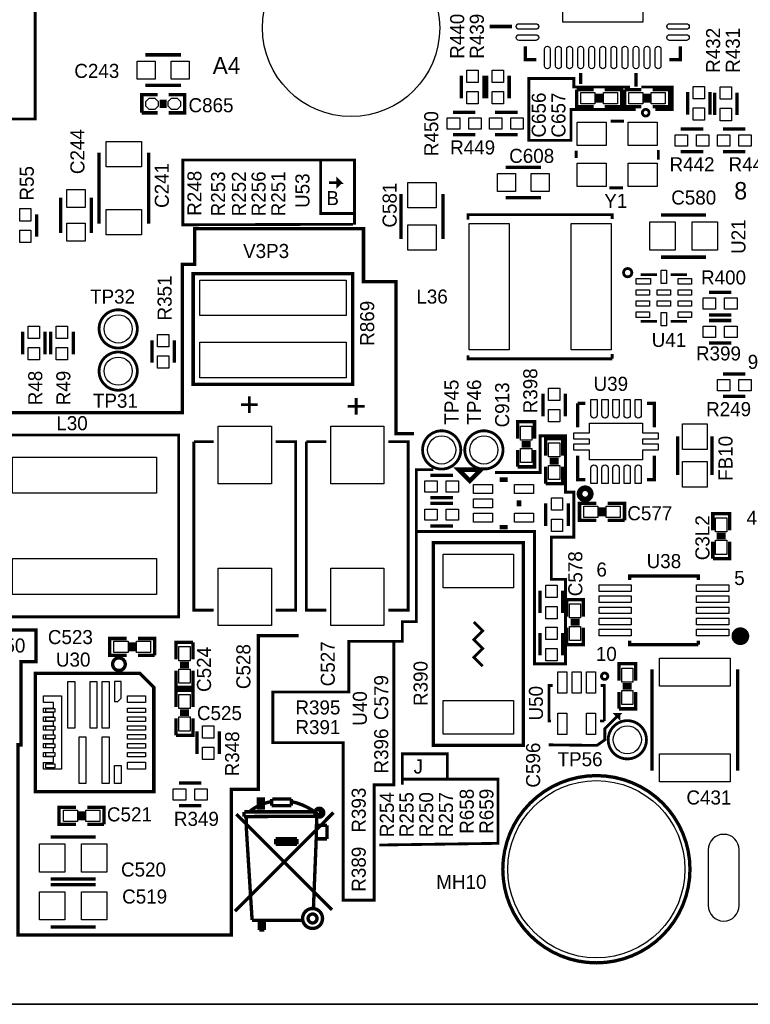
# Model space of a CAD drawing. Extents: x -53 to 531, y -106 to 304.
# Tile 12 of 65: x 62 to 95, y 0 to 44. Entities that reach past the tile are written whole.
import ezdxf
from ezdxf.enums import TextEntityAlignment as Align

# ---------------------------------------------------------------- set-up
doc = ezdxf.new("R2010")
doc.units = 0
for name, color, linetype in [('BOARD_GEOMETRY_OUTLINE', 3, 'CONTINUOUS'), ('BOARD_GEOMETRY_SILKSCREEN_TOP', 1, 'CONTINUOUS'), ('PACKAGE_GEOMETRY_SILKSCREEN_TOP', 4, 'CONTINUOUS'), ('PIN_TOP', 5, 'CONTINUOUS'), ('REF_DES_SILKSCREEN_TOP', 6, 'CONTINUOUS')]:
    doc.layers.add(name, color=color, linetype=linetype)

msp = doc.modelspace()

# ---------------------------------------------------------------- linework, layer by layer
at = {"layer": 'BOARD_GEOMETRY_OUTLINE'}
msp.add_lwpolyline([(177.8, 1.016), (176.784, 0), (175.33874, 0), (1.524, 0), (1.016, 0), (0, 1.016), (0, 2.921), (0, 116.84), (0, 118.364), (1.016, 119.38), (2.54, 119.38), (174.93234, 119.38), (176.784, 119.38), (177.8, 118.364), (177.8, 116.80444), (177.8, 4.445), (177.8, 4.572)], close=True, dxfattribs=at)
msp.add_lwpolyline([(1.524, 0), (175.33874, 0)], dxfattribs=at)
at = {"layer": 'BOARD_GEOMETRY_SILKSCREEN_TOP'}
for points, const_width in [([(90.043, 40.386), (87.122, 40.386), (87.122, 38.989), (85.217, 38.989), (85.217, 41.783), (87.249, 41.783), (87.249, 41.402), (89.789, 41.402)], 0.127), ([(90.297, 41.402), (91.694, 41.402), (91.694, 40.386), (90.932, 40.386)], 0.127), ([(77.343, 35.179), (77.343, 35.2044), (69.596, 35.179), (69.596, 38.1), (69.977, 38.1)], 0.127), ([(69.977, 38.1), (75.819, 38.1), (75.819, 35.687), (77.343, 35.687), (77.343, 35.179)], 0.127), ([(77.343, 35.687), (77.343, 38.1), (75.819, 38.1)], 0.127), ([(76.2, 37.084), (76.708, 37.084), (76.581, 37.211), (76.581, 36.957), (76.708, 37.084)], 0.127), ([(80.0354, 25.7556), (79.2226, 25.7556), (79.2226, 32.6136), (77.7494, 32.6136), (77.7494, 35.0012), (70.1294, 35.0012), (70.1294, 33.401), (69.5706, 33.401), (69.5706, 26.6954), (60.5282, 26.6954), (60.5282, 23.5204)], 0.1524), ([(83.693, 24.003), (85.725, 24.003), (85.725, 25.654), (86.868, 25.654), (86.868, 23.114), (87.249, 23.114), (87.249, 21.082), (86.233, 21.082), (86.233, 19.177), (86.868, 19.177), (86.868, 15.367), (85.471, 15.367), (85.471, 21.336), (80.137, 21.336)], 0.127), ([(80.899, 24.13), (80.137, 24.13), (80.137, 17.272), (79.502, 17.272), (79.502, 16.383), (77.089, 16.383), (77.089, 14.097), (73.66, 14.097), (73.66, 11.811), (76.835, 11.811), (76.835, 4.699), (78.232, 4.699), (78.232, 9.906), (79.121, 9.906), (79.121, 16.383), (79.502, 16.383)], 0.127), ([(74.8284, 16.637), (72.9996, 16.637), (72.9996, 9.7028), (71.7804, 9.7028), (71.7804, 3.1242), (62.1538, 3.1242), (62.1538, 11.7094), (62.2808, 11.7094), (62.2808, 15.4686), (62.9666, 15.4686), (62.9666, 16.891), (60.452, 16.891), (60.452, 19.4818)], 0.1524), ([(86.106, 11.7094), (88.2904, 11.684), (88.646, 11.938), (88.646, 12.446), (89.281, 13.081), (89.154, 13.081), (89.281, 12.954), (89.281, 13.081)], 0.127), ([(79.502, 10.16), (79.502, 11.303), (81.534, 11.303), (81.534, 10.16)], 0.127), ([(78.4606, 7.1882), (83.7946, 7.2644), (83.82, 7.2644), (83.82, 10.16), (79.502, 10.16), (79.502, 9.906)], 0.127)]:
    msp.add_lwpolyline(points, dxfattribs=dict(at, const_width=const_width))
at = {"layer": 'PACKAGE_GEOMETRY_SILKSCREEN_TOP'}
for points, const_width in [([(34.398966, 68.478654), (62.923166, 68.478654), (62.923166, 39.954454), (34.398966, 39.954454), (34.398966, 68.478654)], 0.127), ([(84.452968, 44.128944), (83.45297, 44.128944)], 0.1524), ([(85.052916, 43.229022), (85.052916, 42.62882), (85.553042, 42.62882)], 0.1524), ([(91.55303, 42.62882), (92.053156, 42.62882), (92.053156, 43.229022)], 0.1524), ([(67.9069, 42.8498), (69.5071, 42.8498)], 0.1524), ([(82.169, 41.91), (82.169, 40.894)], 0.1524), ([(83.185, 41.91), (83.185, 40.894)], 0.1524), ([(83.312, 41.91), (83.312, 40.894)], 0.1524), ([(84.328, 41.91), (84.328, 40.894)], 0.1524), ([(87.553038, 42.028872), (87.553038, 41.529)], 0.1524), ([(90.05316, 42.028872), (90.05316, 41.409874)], 0.1524), ([(69.5071, 41.4782), (67.9069, 41.4782)], 0.1524), ([(88.138, 40.513), (87.376, 40.513), (87.376, 41.275)], 0.1524), ([(87.376, 41.275), (88.138, 41.275)], 0.1524), ([(88.646, 41.275), (89.408, 41.275), (89.408, 40.513), (88.646, 40.513)], 0.1524), ([(90.297, 40.513), (89.535, 40.513), (89.535, 41.275)], 0.1524), ([(89.535, 41.275), (90.297, 41.275)], 0.1524), ([(90.805, 41.275), (91.567, 41.275), (91.567, 40.513), (90.805, 40.513)], 0.1524), ([(68.453, 41.0464), (67.7418, 41.0464), (67.7418, 40.2336)], 0.1524), ([(68.6308, 40.82542), (68.6308, 40.44442)], 0.1524), ([(68.7832, 40.8305), (68.7832, 40.4495)], 0.1524), ([(68.961, 40.2336), (69.6722, 40.2336), (69.6722, 41.0464), (68.961, 41.0464)], 0.1524), ([(88.3158, 41.0972), (88.3158, 40.6908)], 0.1524), ([(88.4682, 41.0972), (88.4682, 40.6908)], 0.1524), ([(90.4748, 41.0972), (90.4748, 40.6908)], 0.1524), ([(90.6272, 41.0972), (90.6272, 40.6908)], 0.1524), ([(92.383356, 41.171114), (92.383356, 40.155114)], 0.1524), ([(93.399356, 41.171114), (93.399356, 40.155114)], 0.1524), ([(93.599, 41.148), (93.599, 40.132)], 0.1524), ([(94.615, 41.148), (94.615, 40.132)], 0.1524), ([(67.7418, 40.2336), (68.453, 40.2336)], 0.1524), ([(81.788, 40.259), (82.804, 40.259)], 0.1524), ([(84.709, 40.259), (83.693, 40.259)], 0.1524), ([(88.911684, 39.857934), (89.507568, 39.857934)], 0.127), ([(92.075, 39.497), (93.091, 39.497)], 0.1524), ([(94.996, 39.497), (93.98, 39.497)], 0.1524), ([(81.788, 39.243), (82.804, 39.243)], 0.1524), ([(84.709, 39.243), (83.693, 39.243)], 0.1524), ([(65.8114, 38.4302), (65.8114, 35.2298)], 0.1524), ([(68.0466, 35.2298), (68.0466, 38.4302)], 0.1524), ([(87.350854, 38.196266), (87.350854, 38.518084)], 0.127), ([(91.058746, 38.55466), (91.058746, 38.123114)], 0.127), ([(92.075, 38.481), (93.091, 38.481)], 0.1524), ([(94.996, 38.481), (93.98, 38.481)], 0.1524), ([(84.1629, 37.7698), (85.7631, 37.7698)], 0.1524), ([(89.46388, 36.850066), (88.849454, 36.850066)], 0.127), ([(64.0842, 34.8107), (64.0842, 36.4109)], 0.1524), ([(65.4558, 36.4109), (65.4558, 34.8107)], 0.1524), ([(79.4385, 36.576), (79.4385, 34.544)], 0.1524), ([(81.3435, 36.576), (81.3435, 34.544)], 0.1524), ([(85.7631, 36.3982), (84.1629, 36.3982)], 0.1524), ([(62.992, 34.638742), (62.992, 35.654742)], 0.1524), ([(82.471006, 35.415474), (82.471006, 35.638994), (88.978994, 35.638994), (88.978994, 35.439858)], 0.127), ([(93.218, 35.6235), (91.186, 35.6235)], 0.1524), ([(93.218, 33.7185), (91.186, 33.7185)], 0.1524), ([(70.060058, 28.280106), (70.060058, 32.980122), (77.259942, 32.980122), (77.259942, 27.979878), (70.060058, 27.979878), (70.060058, 28.280106)], 0.1524), ([(90.262964, 32.932116), (91.00312, 32.932116)], 0.119888), ([(92.363036, 32.932116), (91.62288, 32.932116)], 0.119888), ([(94.361, 32.131), (93.345, 32.131)], 0.1524), ([(94.361, 31.115), (93.345, 31.115)], 0.1524), ([(90.262964, 30.821884), (91.00312, 30.821884)], 0.119888), ([(92.363036, 30.821884), (91.62288, 30.821884)], 0.119888), ([(93.345, 30.861), (94.361, 30.861)], 0.1524), ([(62.357, 29.337), (62.357, 30.353)], 0.1524), ([(63.373, 29.337), (63.373, 30.353)], 0.1524), ([(63.627, 29.337), (63.627, 30.353)], 0.1524), ([(64.643, 29.337), (64.643, 30.353)], 0.1524), ([(68.199, 29.972), (68.199, 28.956)], 0.1524), ([(69.215, 29.972), (69.215, 28.956)], 0.1524), ([(93.345, 29.845), (94.361, 29.845)], 0.1524), ([(88.978994, 29.131006), (82.471006, 29.131006), (82.471006, 29.289502)], 0.127), ([(88.978994, 29.355034), (88.978994, 29.131006)], 0.127), ([(94.996, 28.448), (93.98, 28.448)], 0.1524), ([(85.852, 26.543), (85.852, 27.559)], 0.1524), ([(86.868, 26.543), (86.868, 27.559)], 0.1524), ([(72.9742, 27.061668), (72.2122, 27.061668)], 0.127), ([(72.9742, 27.061668), (72.2122, 27.061668)], 0.127), ([(72.9742, 27.061668), (72.2122, 27.061668)], 0.127), ([(72.5932, 27.442668), (72.5932, 26.680668)], 0.127), ([(72.5932, 27.442668), (72.5932, 26.680668)], 0.127), ([(72.5932, 27.442668), (72.5932, 26.680668)], 0.127), ([(77.4192, 27.366468), (77.4192, 26.604468)], 0.127), ([(77.4192, 27.366468), (77.4192, 26.604468)], 0.127), ([(77.4192, 27.366468), (77.4192, 26.604468)], 0.127), ([(87.426292, 27.127708), (87.760302, 27.127708)], 0.1524), ([(87.426292, 26.043636), (87.426292, 27.127708)], 0.1524), ([(90.547698, 27.127708), (90.881708, 27.127708), (90.881708, 26.043636)], 0.1524), ([(94.996, 27.432), (93.98, 27.432)], 0.1524), ([(77.8002, 26.985468), (77.0382, 26.985468)], 0.127), ([(77.8002, 26.985468), (77.0382, 26.985468)], 0.127), ([(77.8002, 26.985468), (77.0382, 26.985468)], 0.127), ([(84.709, 25.527), (84.709, 26.289), (85.471, 26.289), (85.471, 25.527)], 0.1524), ([(69.4055, 17.4879), (69.4055, 25.6921), (60.8965, 25.6921), (60.8965, 17.4879), (69.4055, 17.4879)], 0.127), ([(70.09003, 25.38984), (70.993, 25.38984)], 0.127), ([(70.993, 17.79016), (70.09003, 17.79016), (70.09003, 25.38984)], 0.127), ([(73.787, 25.38984), (74.68997, 25.38984), (74.68997, 17.79016), (73.787, 17.79016)], 0.127), ([(75.17003, 25.38984), (76.073, 25.38984)], 0.127), ([(76.073, 17.79016), (75.17003, 17.79016), (75.17003, 25.38984)], 0.127), ([(78.867, 25.38984), (79.76997, 25.38984), (79.76997, 17.79016), (78.867, 17.79016)], 0.127), ([(84.8868, 25.3492), (85.2932, 25.3492)], 0.1524), ([(85.979, 24.765), (85.979, 25.527), (86.741, 25.527), (86.741, 24.765)], 0.1524), ([(91.935046, 23.88997), (91.935046, 25.64003)], 0.150114), ([(93.484954, 23.88997), (93.484954, 25.64003)], 0.150114), ([(85.471, 25.019), (85.471, 24.257), (84.709, 24.257)], 0.1524), ([(84.709, 24.257), (84.709, 25.019)], 0.1524), ([(84.8868, 25.1968), (85.2932, 25.1968)], 0.1524), ([(86.1568, 24.5872), (86.5632, 24.5872)], 0.1524), ([(86.1568, 24.4348), (86.5632, 24.4348)], 0.1524), ([(87.760302, 23.672292), (87.426292, 23.672292), (87.426292, 24.756364)], 0.1524), ([(90.881708, 24.756364), (90.881708, 23.672292), (90.547698, 23.672292)], 0.1524), ([(82.55, 23.622), (83.058, 24.13), (82.042, 24.13), (82.55, 23.622)], 0.2032), ([(86.741, 24.257), (86.741, 23.495), (85.979, 23.495)], 0.1524), ([(85.979, 23.495), (85.979, 24.257)], 0.1524), ([(81.788, 23.876), (80.772, 23.876)], 0.1524), ([(84.25561, 23.680928), (83.89239, 23.680928)], 0.2032), ([(81.788, 22.86), (80.772, 22.86)], 0.1524), ([(80.772, 22.606), (81.788, 22.606)], 0.1524), ([(84.774024, 22.741128), (84.774024, 22.470872)], 0.2032), ([(85.979, 21.59), (85.979, 22.606)], 0.1524), ([(86.995, 21.59), (86.995, 22.606)], 0.1524), ([(88.265, 21.844), (87.503, 21.844), (87.503, 22.606), (88.265, 22.606)], 0.1524), ([(88.773, 22.606), (89.535, 22.606), (89.535, 21.844)], 0.1524), ([(88.4428, 22.0218), (88.4428, 22.4282)], 0.1524), ([(88.5952, 22.0218), (88.5952, 22.4282)], 0.1524), ([(93.5228, 21.3868), (93.5228, 22.1488), (94.2848, 22.1488), (94.2848, 21.3868)], 0.1524), ([(89.535, 21.844), (88.773, 21.844)], 0.1524), ([(80.772, 21.59), (81.788, 21.59)], 0.1524), ([(84.25561, 21.531072), (83.89239, 21.531072)], 0.2032), ([(80.899, 11.684), (80.899, 20.828), (84.963, 20.828), (84.963, 11.684), (80.899, 11.684)], 0.1524), ([(94.2848, 20.8788), (94.2848, 20.1168), (93.5228, 20.1168)], 0.1524), ([(93.5228, 20.1168), (93.5228, 20.8788)], 0.1524), ([(93.7006, 21.209), (94.107, 21.209)], 0.1524), ([(93.7006, 21.0566), (94.107, 21.0566)], 0.1524), ([(92.862908, 19.154902), (92.862908, 19.329908), (89.763092, 19.329908), (89.763092, 19.154902)], 0.150114), ([(85.725, 17.653), (85.725, 18.669)], 0.1524), ([(86.741, 17.653), (86.741, 18.669)], 0.1524), ([(86.9188, 17.5006), (86.9188, 18.2626), (87.6808, 18.2626), (87.6808, 17.5006)], 0.1524), ([(87.0966, 17.3228), (87.503, 17.3228)], 0.1524), ([(83.130898, 15.256002), (82.731102, 15.656052), (83.130898, 16.056102), (82.731102, 16.455898), (83.130898, 16.855948), (82.731102, 17.255998)], 0.127), ([(87.6808, 16.9926), (87.6808, 16.2306), (86.9188, 16.2306)], 0.1524), ([(86.9188, 16.2306), (86.9188, 16.9926)], 0.1524), ([(87.0966, 17.1704), (87.503, 17.1704)], 0.1524), ([(67.056, 15.748), (66.294, 15.748), (66.294, 16.51), (67.056, 16.51)], 0.1524), ([(67.564, 16.51), (68.326, 16.51), (68.326, 15.748)], 0.1524), ([(85.725, 16.764), (85.725, 15.748)], 0.1524), ([(86.741, 16.764), (86.741, 15.748)], 0.1524), ([(89.763092, 16.405098), (89.763092, 16.230092), (92.862908, 16.230092)], 0.150114), ([(92.862908, 16.230092), (92.862908, 16.405098)], 0.150114), ([(67.2338, 15.9258), (67.2338, 16.3322)], 0.1524), ([(67.3862, 15.9258), (67.3862, 16.3322)], 0.1524), ([(69.2912, 15.5702), (69.2912, 16.3322), (70.0532, 16.3322)], 0.1524), ([(70.0532, 16.3322), (70.0532, 15.5702)], 0.1524), ([(68.326, 15.748), (67.564, 15.748)], 0.1524), ([(70.0532, 15.0622), (70.0532, 14.3002), (69.2912, 14.3002), (69.2912, 15.0622)], 0.1524), ([(69.8754, 15.3924), (69.469, 15.3924)], 0.1524), ([(69.8754, 15.24), (69.469, 15.24)], 0.1524), ([(89.281, 14.605), (89.281, 15.367), (90.043, 15.367), (90.043, 14.605)], 0.1524), ([(90.7796, 10.541), (90.7796, 15.113)], 0.1524), ([(94.6404, 15.113), (94.6404, 10.541)], 0.1524), ([(68.283328, 9.593072), (68.283328, 14.308328), (67.648328, 14.943328), (62.933072, 14.943328), (62.933072, 9.593072), (68.283328, 9.593072)], 0.1524), ([(69.2912, 13.4112), (69.2912, 14.1732), (70.0532, 14.1732), (70.0532, 13.4112)], 0.1524), ([(86.216998, 12.787122), (86.124034, 12.787122), (86.124034, 14.390878), (86.292944, 14.390878)], 0.127), ([(88.46439, 14.390878), (88.627966, 14.390878), (88.627966, 12.787122)], 0.127), ([(89.4588, 14.4272), (89.8652, 14.4272)], 0.1524), ([(89.4588, 14.2748), (89.8652, 14.2748)], 0.1524), ([(90.043, 14.097), (90.043, 13.335), (89.281, 13.335)], 0.1524), ([(89.281, 13.335), (89.281, 14.097)], 0.1524), ([(70.0532, 12.9032), (70.0532, 12.1412), (69.2912, 12.1412)], 0.1524), ([(69.2912, 12.1412), (69.2912, 12.9032)], 0.1524), ([(69.469, 13.2334), (69.8754, 13.2334)], 0.1524), ([(69.469, 13.081), (69.8754, 13.081)], 0.1524), ([(88.627966, 12.787122), (88.434926, 12.787122)], 0.127), ([(70.231, 12.319), (70.231, 11.303)], 0.1524), ([(71.247, 12.319), (71.247, 11.303)], 0.1524), ([(69.4182, 9.9822), (70.4342, 9.9822)], 0.1524), ([(72.9996, 9.271), (72.9996, 8.8646), (73.2282, 8.8646), (73.2282, 9.271), (72.9996, 9.271)], 0.1524), ([(73.1266, 9.271), (73.1012, 9.271), (73.1012, 8.9154)], 0.1524), ([(73.6092, 8.9662), (73.6092, 9.271)], 0.1524), ([(73.6346, 9.271), (74.4982, 9.271)], 0.1524), ([(74.4982, 8.9662), (74.4982, 9.271)], 0.1524), ([(64.77, 8.128), (64.008, 8.128), (64.008, 8.89), (64.77, 8.89)], 0.1524), ([(65.278, 8.89), (66.04, 8.89), (66.04, 8.128)], 0.1524), ([(69.4182, 8.9662), (70.4342, 8.9662)], 0.1524), ([(74.4982, 8.9662), (73.6092, 8.9662)], 0.1524), ([(64.9478, 8.3058), (64.9478, 8.7122)], 0.1524), ([(65.1002, 8.3058), (65.1002, 8.7122)], 0.1524), ([(76.3905, 8.6487), (71.9455, 4.2037)], 0.1524), ([(76.327, 4.2672), (72.009, 8.5852)], 0.1524), ([(72.34936, 8.6741), (72.34936, 8.47344)], 0.1524), ([(75.6158, 8.4836), (72.34936, 8.47344)], 0.1524), ([(75.565, 8.6868), (72.3646, 8.6868)], 0.1524), ([(72.45604, 8.47344), (72.4662, 7.8486)], 0.1524), ([(75.6412, 8.6868), (75.6158, 7.4676)], 0.1524), ([(66.04, 8.128), (65.278, 8.128)], 0.1524), ([(76.0984, 8.0772), (75.6412, 8.0772)], 0.1524), ([(76.0984, 7.4676), (76.0984, 8.0772)], 0.1524), ([(63.627, 7.5565), (65.659, 7.5565)], 0.1524), ([(72.4662, 7.8486), (72.7202, 3.81)], 0.1524), ([(73.787, 7.4676), (73.787, 7.2136)], 0.1524), ([(74.7522, 7.4676), (73.787, 7.4676)], 0.1524), ([(74.7522, 7.3406), (73.787, 7.3406)], 0.1524), ([(74.7522, 7.2136), (73.787, 7.2136)], 0.1524), ([(74.7522, 7.4676), (74.7522, 7.2136)], 0.1524), ([(75.6158, 7.4676), (75.4888, 4.318)], 0.1524), ([(76.0984, 7.4676), (75.6158, 7.4676)], 0.1524), ([(63.627, 5.6515), (65.659, 5.6515)], 0.1524), ([(63.627, 5.3975), (65.659, 5.3975)], 0.1524), ([(63.627, 3.4925), (65.659, 3.4925)], 0.1524), ([(72.7202, 3.7846), (74.9808, 3.7846)], 0.1524), ([(72.8218, 3.7846), (73.0504, 3.7846)], 0.1524), ([(73.0504, 3.7846), (73.0504, 3.3528)], 0.1524), ([(73.152, 3.7846), (73.152, 3.3528)], 0.1524), ([(73.279, 3.7846), (73.279, 3.3528)], 0.1524), ([(73.0504, 3.3528), (73.279, 3.3528)], 0.1524)]:
    msp.add_lwpolyline(points, dxfattribs=dict(at, const_width=const_width))
for points, const_width in [([(90.643964, 40.236648, 0.999682), (90.342212, 40.236648, 1.000318), (90.643964, 40.236648)], 0.127), ([(89.864438, 33.02, 1), (89.491566, 33.02, 1), (89.864438, 33.02)], 0.127), ([(67.5386, 30.48, 1), (65.8114, 30.48, 1), (67.5386, 30.48)], 0.127), ([(67.5386, 28.575, 1), (65.8114, 28.575, 1), (67.5386, 28.575)], 0.127), ([(82.1436, 25.019, 1), (80.4164, 25.019, 1), (82.1436, 25.019)], 0.127), ([(84.0486, 25.019, 1), (82.3214, 25.019, 1), (84.0486, 25.019)], 0.127), ([(88.011, 23.0378, 1), (87.503, 23.0378, 1), (88.011, 23.0378)], 0.254), ([(94.966028, 16.612616, 0.999785), (94.565216, 16.61287, 1.000215), (94.966028, 16.612616)], 0.40005), ([(66.993262, 15.349474, 0.999996), (66.42354, 15.349728, 1.000004), (66.993262, 15.349474)], 0.1524), ([(88.780874, 14.807692, 1.000244), (88.4936, 14.807438, 0.999756), (88.780874, 14.807692)], 0.127), ([(90.5256, 11.938, 1), (88.7984, 11.938, 1), (90.5256, 11.938)], 0.127), ([(92.490036, 6.096, 1), (84.039964, 6.096, 1), (92.490036, 6.096)], 0.150114), ([(73.5838, 9.144, 0.136779), (72.5932, 8.6868)], 0.1524), ([(75.6158, 8.636, 0.107965), (74.5236, 9.144)], 0.1524), ([(75.95616, 8.6487, 1), (75.55484, 8.6487, 1), (75.95616, 8.6487)], 0.1524), ([(75.6666, 8.6868), (75.6666, 8.7122, -1), (75.819, 8.7122), (75.819, 8.6106, -1), (75.7174, 8.6106), (75.7174, 8.636)], 0.1524), ([(75.90028, 3.8735, 1), (75.00112, 3.8735, 1), (75.90028, 3.8735)], 0.1524), ([(75.65136, 3.8735, 1), (75.25004, 3.8735, 1), (75.65136, 3.8735)], 0.1524)]:
    msp.add_lwpolyline(points, format="xyb", dxfattribs=dict(at, const_width=const_width))
at = {"layer": 'PIN_TOP'}
for points in [[(86.749636, 47.93234), (90.356436, 47.93234), (90.356436, 44.32554), (86.749636, 44.32554)], [(67.5386, 42.5704), (68.3514, 42.5704), (68.3514, 41.7576), (67.5386, 41.7576)], [(69.0626, 42.5704), (69.8754, 42.5704), (69.8754, 41.7576), (69.0626, 41.7576)], [(82.931, 42.164), (82.931, 41.6052), (82.423, 41.6052), (82.423, 42.164)], [(84.074, 42.164), (84.074, 41.6052), (83.566, 41.6052), (83.566, 42.164)], [(93.145356, 41.425114), (93.145356, 40.866314), (92.637356, 40.866314), (92.637356, 41.425114)], [(94.361, 41.402), (94.361, 40.8432), (93.853, 40.8432), (93.853, 41.402)], [(68.326, 40.894), (68.4784, 40.7416), (68.4784, 40.5384), (68.326, 40.386), (68.072, 40.386), (67.9196, 40.5384), (67.9196, 40.7416), (68.072, 40.894)], [(69.342, 40.894), (69.4944, 40.7416), (69.4944, 40.5384), (69.342, 40.386), (69.088, 40.386), (68.9356, 40.5384), (68.9356, 40.7416), (69.088, 40.894)], [(82.931, 41.1988), (82.931, 40.64), (82.423, 40.64), (82.423, 41.1988)], [(84.074, 41.1988), (84.074, 40.64), (83.566, 40.64), (83.566, 41.1988)], [(87.5665, 40.64), (87.5665, 41.148), (88.2015, 41.148), (88.2015, 40.64)], [(88.5825, 40.64), (88.5825, 41.148), (89.2175, 41.148), (89.2175, 40.64)], [(89.7255, 40.64), (89.7255, 41.148), (90.3605, 41.148), (90.3605, 40.64)], [(90.7415, 40.64), (90.7415, 41.148), (91.3765, 41.148), (91.3765, 40.64)], [(93.145356, 40.459914), (93.145356, 39.901114), (92.637356, 39.901114), (92.637356, 40.459914)], [(81.534, 40.005), (82.0928, 40.005), (82.0928, 39.497), (81.534, 39.497)], [(82.4992, 40.005), (83.058, 40.005), (83.058, 39.497), (82.4992, 39.497)], [(83.9978, 39.497), (83.439, 39.497), (83.439, 40.005), (83.9978, 40.005)], [(84.963, 39.497), (84.4042, 39.497), (84.4042, 40.005), (84.963, 40.005)], [(94.361, 40.4368), (94.361, 39.878), (93.853, 39.878), (93.853, 40.4368)], [(88.704674, 39.804086), (88.704674, 38.75405), (87.404702, 38.75405), (87.404702, 39.804086)], [(91.004898, 39.804086), (91.004898, 38.75405), (89.704926, 38.75405), (89.704926, 39.804086)], [(91.821, 39.243), (92.3798, 39.243), (92.3798, 38.735), (91.821, 38.735)], [(92.7862, 39.243), (93.345, 39.243), (93.345, 38.735), (92.7862, 38.735)], [(94.2848, 38.735), (93.726, 38.735), (93.726, 39.243), (94.2848, 39.243)], [(95.25, 38.735), (94.6912, 38.735), (94.6912, 39.243), (95.25, 39.243)], [(67.7291, 38.9382), (67.7291, 37.7952), (66.1289, 37.7952), (66.1289, 38.9382)], [(88.704674, 37.95395), (88.704674, 36.903914), (87.404702, 36.903914), (87.404702, 37.95395)], [(91.004898, 37.95395), (91.004898, 36.903914), (89.704926, 36.903914), (89.704926, 37.95395)], [(84.6074, 36.6776), (83.7946, 36.6776), (83.7946, 37.4904), (84.6074, 37.4904)], [(86.1314, 36.6776), (85.3186, 36.6776), (85.3186, 37.4904), (86.1314, 37.4904)], [(79.756, 35.941), (79.756, 37.084), (81.026, 37.084), (81.026, 35.941)], [(65.1764, 36.7792), (65.1764, 35.9664), (64.3636, 35.9664), (64.3636, 36.7792)], [(62.23, 35.349942), (62.23, 35.908742), (62.738, 35.908742), (62.738, 35.349942)], [(67.7291, 35.8648), (67.7291, 34.7218), (66.1289, 34.7218), (66.1289, 35.8648)], [(65.1764, 35.2552), (65.1764, 34.4424), (64.3636, 34.4424), (64.3636, 35.2552)], [(79.756, 34.036), (79.756, 35.179), (81.026, 35.179), (81.026, 34.036)], [(84.325079, 35.235007), (84.325079, 29.534993), (82.524981, 29.534993), (82.524981, 35.235007)], [(88.925019, 35.235007), (88.925019, 29.534993), (87.124921, 29.534993), (87.124921, 35.235007)], [(90.678, 35.306), (91.821, 35.306), (91.821, 34.036), (90.678, 34.036)], [(92.583, 35.306), (93.726, 35.306), (93.726, 34.036), (92.583, 34.036)], [(62.23, 34.384742), (62.23, 34.943542), (62.738, 34.943542), (62.738, 34.384742)], [(91.188032, 33.126934), (91.437968, 33.126934), (91.437968, 32.526986), (91.188032, 32.526986)], [(76.962, 31.079948), (70.358, 31.079948), (70.358, 32.680148), (76.962, 32.680148)], [(90.062812, 32.502094), (90.062812, 32.75203), (90.712798, 32.75203), (90.712798, 32.502094)], [(91.962986, 32.502094), (91.962986, 32.75203), (92.562934, 32.75203), (92.562934, 32.502094)], [(90.063066, 32.001968), (90.063066, 32.251904), (90.663014, 32.251904), (90.663014, 32.001968)], [(91.013026, 32.001968), (91.013026, 32.251904), (91.612974, 32.251904), (91.612974, 32.001968)], [(91.962986, 32.001968), (91.962986, 32.251904), (92.562934, 32.251904), (92.562934, 32.001968)], [(90.063066, 31.502096), (90.063066, 31.752032), (90.663014, 31.752032), (90.663014, 31.502096)], [(91.013026, 31.502096), (91.013026, 31.752032), (91.612974, 31.752032), (91.612974, 31.502096)], [(91.962986, 31.502096), (91.962986, 31.752032), (92.562934, 31.752032), (92.562934, 31.502096)], [(93.6498, 31.369), (93.091, 31.369), (93.091, 31.877), (93.6498, 31.877)], [(94.615, 31.369), (94.0562, 31.369), (94.0562, 31.877), (94.615, 31.877)], [(90.063066, 31.00197), (90.063066, 31.251906), (90.663014, 31.251906), (90.663014, 31.00197)], [(91.188032, 31.227014), (91.437968, 31.227014), (91.437968, 30.627066), (91.188032, 30.627066)], [(91.962986, 31.00197), (91.962986, 31.251906), (92.562934, 31.251906), (92.562934, 31.00197)], [(62.611, 30.0482), (62.611, 30.607), (63.119, 30.607), (63.119, 30.0482)], [(63.881, 30.0482), (63.881, 30.607), (64.389, 30.607), (64.389, 30.0482)], [(68.961, 30.226), (68.961, 29.6672), (68.453, 29.6672), (68.453, 30.226)], [(93.091, 30.607), (93.6498, 30.607), (93.6498, 30.099), (93.091, 30.099)], [(94.0562, 30.607), (94.615, 30.607), (94.615, 30.099), (94.0562, 30.099)], [(76.962, 28.279852), (70.358, 28.279852), (70.358, 29.880052), (76.962, 29.880052)], [(62.611, 29.083), (62.611, 29.6418), (63.119, 29.6418), (63.119, 29.083)], [(63.881, 29.083), (63.881, 29.6418), (64.389, 29.6418), (64.389, 29.083)], [(68.961, 29.2608), (68.961, 28.702), (68.453, 28.702), (68.453, 29.2608)], [(94.2848, 27.686), (93.726, 27.686), (93.726, 28.194), (94.2848, 28.194)], [(95.25, 27.686), (94.6912, 27.686), (94.6912, 28.194), (95.25, 28.194)], [(86.106, 27.2542), (86.106, 27.813), (86.614, 27.813), (86.614, 27.2542)], [(86.106, 26.289), (86.106, 26.8478), (86.614, 26.8478), (86.614, 26.289)], [(87.9602, 24.5745), (87.9602, 25.010364), (87.249, 25.010364), (87.249, 25.289764), (87.9602, 25.289764), (87.9602, 25.510236), (87.249, 25.510236), (87.249, 25.789636), (87.9602, 25.789636), (87.9602, 26.2255), (90.3478, 26.2255), (90.3478, 25.789636), (91.059, 25.789636), (91.059, 25.510236), (90.3478, 25.510236), (90.3478, 25.289764), (91.059, 25.289764), (91.059, 25.010364), (90.3478, 25.010364), (90.3478, 24.5745)], [(71.190104, 26.089864), (73.589896, 26.089864), (73.589896, 23.48992), (71.190104, 23.48992)], [(76.270104, 26.089864), (78.669896, 26.089864), (78.669896, 23.48992), (76.270104, 23.48992)], [(85.344, 25.4635), (84.836, 25.4635), (84.836, 26.0985), (85.344, 26.0985)], [(92.159963, 26.18994), (93.260037, 26.18994), (93.260037, 25.039828), (92.159963, 25.039828)], [(86.614, 24.7015), (86.106, 24.7015), (86.106, 25.3365), (86.614, 25.3365)], [(85.344, 24.4475), (84.836, 24.4475), (84.836, 25.0825), (85.344, 25.0825)], [(68.4022, 23.0632), (61.8998, 23.0632), (61.8998, 24.6888), (68.4022, 24.6888)], [(92.159963, 24.490172), (93.260037, 24.490172), (93.260037, 23.34006), (92.159963, 23.34006)], [(86.614, 23.6855), (86.106, 23.6855), (86.106, 24.3205), (86.614, 24.3205)], [(81.0768, 23.114), (80.518, 23.114), (80.518, 23.622), (81.0768, 23.622)], [(82.042, 23.114), (81.4832, 23.114), (81.4832, 23.622), (82.042, 23.622)], [(82.717132, 23.459186), (83.580732, 23.459186), (83.580732, 23.052786), (82.717132, 23.052786)], [(84.567268, 23.459186), (85.430868, 23.459186), (85.430868, 23.052786), (84.567268, 23.052786)], [(82.717132, 22.8092), (83.580732, 22.8092), (83.580732, 22.4028), (82.717132, 22.4028)], [(86.233, 22.3012), (86.233, 22.86), (86.741, 22.86), (86.741, 22.3012)], [(80.518, 22.352), (81.0768, 22.352), (81.0768, 21.844), (80.518, 21.844)], [(81.4832, 22.352), (82.042, 22.352), (82.042, 21.844), (81.4832, 21.844)], [(88.3285, 22.479), (88.3285, 21.971), (87.6935, 21.971), (87.6935, 22.479)], [(89.3445, 22.479), (89.3445, 21.971), (88.7095, 21.971), (88.7095, 22.479)], [(82.717132, 22.159214), (83.580732, 22.159214), (83.580732, 21.752814), (82.717132, 21.752814)], [(84.567268, 22.159214), (85.430868, 22.159214), (85.430868, 21.752814), (84.567268, 21.752814)], [(86.233, 21.336), (86.233, 21.8948), (86.741, 21.8948), (86.741, 21.336)], [(94.1578, 21.3233), (93.6498, 21.3233), (93.6498, 21.9583), (94.1578, 21.9583)], [(94.1578, 20.3073), (93.6498, 20.3073), (93.6498, 20.9423), (94.1578, 20.9423)], [(68.4022, 18.4912), (61.8998, 18.4912), (61.8998, 20.1168), (68.4022, 20.1168)], [(84.5185, 18.796), (81.3435, 18.796), (81.3435, 20.32), (84.5185, 20.32)], [(73.589896, 17.090136), (71.190104, 17.090136), (71.190104, 19.69008), (73.589896, 19.69008)], [(78.669896, 17.090136), (76.270104, 17.090136), (76.270104, 19.69008), (78.669896, 19.69008)], [(85.979, 18.3642), (85.979, 18.923), (86.487, 18.923), (86.487, 18.3642)], [(89.838149, 18.929985), (89.838149, 18.630011), (88.388063, 18.630011), (88.388063, 18.929985)], [(94.237937, 18.929985), (94.237937, 18.630011), (92.787851, 18.630011), (92.787851, 18.929985)], [(89.838149, 18.429859), (89.838149, 18.129885), (88.388063, 18.129885), (88.388063, 18.429859)], [(94.237937, 18.429859), (94.237937, 18.129885), (92.787851, 18.129885), (92.787851, 18.429859)], [(85.979, 17.399), (85.979, 17.9578), (86.487, 17.9578), (86.487, 17.399)], [(87.5538, 17.4371), (87.0458, 17.4371), (87.0458, 18.0721), (87.5538, 18.0721)], [(89.838149, 17.929987), (89.838149, 17.630013), (88.388063, 17.630013), (88.388063, 17.929987)], [(94.237937, 17.929987), (94.237937, 17.630013), (92.787851, 17.630013), (92.787851, 17.929987)], [(89.838149, 17.430115), (89.838149, 17.130141), (88.388063, 17.130141), (88.388063, 17.430115)], [(94.237937, 17.430115), (94.237937, 17.130141), (92.787851, 17.130141), (92.787851, 17.430115)], [(86.487, 17.018), (86.487, 16.4592), (85.979, 16.4592), (85.979, 17.018)], [(87.5538, 16.4211), (87.0458, 16.4211), (87.0458, 17.0561), (87.5538, 17.0561)], [(89.838149, 16.929989), (89.838149, 16.630015), (88.388063, 16.630015), (88.388063, 16.929989)], [(94.237937, 16.929989), (94.237937, 16.630015), (92.787851, 16.630015), (92.787851, 16.929989)], [(67.1195, 16.383), (67.1195, 15.875), (66.4845, 15.875), (66.4845, 16.383)], [(68.1355, 16.383), (68.1355, 15.875), (67.5005, 15.875), (67.5005, 16.383)], [(69.4182, 16.1417), (69.9262, 16.1417), (69.9262, 15.5067), (69.4182, 15.5067)], [(86.487, 16.0528), (86.487, 15.494), (85.979, 15.494), (85.979, 16.0528)], [(94.3102, 15.621), (94.3102, 14.351), (91.1098, 14.351), (91.1098, 15.621)], [(69.4182, 15.1257), (69.9262, 15.1257), (69.9262, 14.4907), (69.4182, 14.4907)], [(89.916, 14.5415), (89.408, 14.5415), (89.408, 15.1765), (89.916, 15.1765)], [(86.926039, 14.039977), (86.525989, 14.039977), (86.525989, 15.007971), (86.926039, 15.007971)], [(87.576025, 14.039977), (87.175975, 14.039977), (87.175975, 15.007971), (87.576025, 15.007971)], [(88.226011, 14.039977), (87.825961, 14.039977), (87.825961, 15.007971), (88.226011, 15.007971)], [(64.405764, 14.56817), (64.710564, 14.56817), (64.710564, 12.45997), (64.405764, 12.45997)], [(65.405762, 14.56817), (65.710562, 14.56817), (65.710562, 12.45997), (65.405762, 12.45997)], [(65.955672, 14.56817), (66.260472, 14.56817), (66.260472, 12.45997), (65.955672, 12.45997)], [(66.508122, 14.568424), (66.508122, 13.668248), (66.658236, 13.668248), (66.80835, 13.818362), (66.80835, 14.568424)], [(64.108076, 13.918184), (64.108076, 10.618216), (63.30823, 10.618216), (63.30823, 10.91819), (63.758064, 10.91819), (63.758064, 11.168126), (63.30823, 11.168126), (63.30823, 11.368278), (63.758064, 11.368278), (63.758064, 11.568176), (63.30823, 11.568176), (63.30823, 11.768328), (63.758064, 11.768328), (63.758064, 11.968226), (63.30823, 11.968226), (63.30823, 12.168124), (63.758064, 12.168124), (63.758064, 12.368276), (63.30823, 12.368276), (63.30823, 12.568174), (63.758064, 12.568174), (63.758064, 12.768072), (63.30823, 12.768072), (63.30823, 12.968224), (63.758064, 12.968224), (63.758064, 13.168122), (63.30823, 13.168122), (63.30823, 13.368274), (63.758064, 13.368274), (63.758064, 13.61821), (63.30823, 13.61821), (63.30823, 13.918184)], [(67.10172, 13.920724), (67.91452, 13.920724), (67.91452, 13.615924), (67.10172, 13.615924)], [(69.9262, 13.3477), (69.4182, 13.3477), (69.4182, 13.9827), (69.9262, 13.9827)], [(89.916, 13.5255), (89.408, 13.5255), (89.408, 14.1605), (89.916, 14.1605)], [(63.405004, 13.357098), (63.811404, 13.357098), (63.811404, 13.179298), (63.405004, 13.179298)], [(67.10172, 13.369798), (67.91452, 13.369798), (67.91452, 13.166598), (67.10172, 13.166598)], [(84.5185, 12.192), (81.3435, 12.192), (81.3435, 13.716), (84.5185, 13.716)], [(63.405004, 12.957048), (63.811404, 12.957048), (63.811404, 12.779248), (63.405004, 12.779248)], [(67.10172, 12.969748), (67.91452, 12.969748), (67.91452, 12.766548), (67.10172, 12.766548)], [(69.9262, 12.3317), (69.4182, 12.3317), (69.4182, 12.9667), (69.9262, 12.9667)], [(86.525989, 13.138023), (86.926039, 13.138023), (86.926039, 12.170029), (86.525989, 12.170029)], [(87.825961, 13.138023), (88.226011, 13.138023), (88.226011, 12.170029), (87.825961, 12.170029)], [(63.405004, 12.556998), (63.811404, 12.556998), (63.811404, 12.379198), (63.405004, 12.379198)], [(67.10172, 12.569698), (67.91452, 12.569698), (67.91452, 12.366498), (67.10172, 12.366498)], [(70.993, 12.573), (70.993, 12.0142), (70.485, 12.0142), (70.485, 12.573)], [(63.405004, 12.157202), (63.811404, 12.157202), (63.811404, 11.979402), (63.405004, 11.979402)], [(64.90589, 12.07643), (65.21069, 12.07643), (65.21069, 9.96823), (64.90589, 9.96823)], [(65.955672, 12.07643), (66.260472, 12.07643), (66.260472, 9.96823), (65.955672, 9.96823)], [(67.10172, 12.169902), (67.91452, 12.169902), (67.91452, 11.966702), (67.10172, 11.966702)], [(63.405004, 11.757152), (63.811404, 11.757152), (63.811404, 11.579352), (63.405004, 11.579352)], [(67.10172, 11.769852), (67.91452, 11.769852), (67.91452, 11.566652), (67.10172, 11.566652)], [(70.993, 11.6078), (70.993, 11.049), (70.485, 11.049), (70.485, 11.6078)], [(63.405004, 11.357102), (63.811404, 11.357102), (63.811404, 11.179302), (63.405004, 11.179302)], [(67.10172, 11.369802), (67.91452, 11.369802), (67.91452, 11.166602), (67.10172, 11.166602)], [(94.3102, 11.303), (94.3102, 10.033), (91.1098, 10.033), (91.1098, 11.303)], [(63.405004, 10.856976), (63.811404, 10.856976), (63.811404, 10.679176), (63.405004, 10.679176)], [(66.505836, 10.78103), (66.810636, 10.78103), (66.810636, 9.96823), (66.505836, 9.96823)], [(67.10172, 10.920476), (67.91452, 10.920476), (67.91452, 10.615676), (67.10172, 10.615676)], [(69.1642, 9.7282), (69.723, 9.7282), (69.723, 9.2202), (69.1642, 9.2202)], [(70.1294, 9.7282), (70.6882, 9.7282), (70.6882, 9.2202), (70.1294, 9.2202)], [(64.8335, 8.763), (64.8335, 8.255), (64.1985, 8.255), (64.1985, 8.763)], [(65.8495, 8.763), (65.8495, 8.255), (65.2145, 8.255), (65.2145, 8.763)], [(64.262, 5.969), (63.119, 5.969), (63.119, 7.239), (64.262, 7.239)], [(66.167, 5.969), (65.024, 5.969), (65.024, 7.239), (66.167, 7.239)], [(64.262, 3.81), (63.119, 3.81), (63.119, 5.08), (64.262, 5.08)], [(66.167, 3.81), (65.024, 3.81), (65.024, 5.08), (66.167, 5.08)]]:
    msp.add_lwpolyline(points, close=True, dxfattribs=at)
for points in [[(85.533992, 44.001944), (84.771992, 44.001944, -1), (84.771992, 44.255944), (85.533992, 44.255944, -1)], [(92.33408, 44.001944), (91.57208, 44.001944, -1), (91.57208, 44.255944), (92.33408, 44.255944, -1)], [(85.533992, 43.501818), (84.771992, 43.501818, -1), (84.771992, 43.755818), (85.533992, 43.755818, -1)], [(92.33408, 43.501818), (91.57208, 43.501818, -1), (91.57208, 43.755818), (92.33408, 43.755818, -1)], [(85.925914, 42.347896), (85.925914, 43.109896, -1), (86.179914, 43.109896), (86.179914, 42.347896, -1)], [(86.42604, 42.347896), (86.42604, 43.109896, -1), (86.68004, 43.109896), (86.68004, 42.347896, -1)], [(86.925912, 42.347896), (86.925912, 43.109896, -1), (87.179912, 43.109896), (87.179912, 42.347896, -1)], [(87.426038, 42.347896), (87.426038, 43.109896, -1), (87.680038, 43.109896), (87.680038, 42.347896, -1)], [(87.92591, 42.347896), (87.92591, 43.109896, -1), (88.17991, 43.109896), (88.17991, 42.347896, -1)], [(88.426036, 42.347896), (88.426036, 43.109896, -1), (88.680036, 43.109896), (88.680036, 42.347896, -1)], [(88.926162, 42.347896), (88.926162, 43.109896, -1), (89.180162, 43.109896), (89.180162, 42.347896, -1)], [(89.426034, 42.347896), (89.426034, 43.109896, -1), (89.680034, 43.109896), (89.680034, 42.347896, -1)], [(89.92616, 42.347896), (89.92616, 43.109896, -1), (90.18016, 43.109896), (90.18016, 42.347896, -1)], [(90.426032, 42.347896), (90.426032, 43.109896, -1), (90.680032, 43.109896), (90.680032, 42.347896, -1)], [(90.926158, 42.347896), (90.926158, 43.109896, -1), (91.180158, 43.109896), (91.180158, 42.347896, -1)], [(88.293702, 27.294078), (88.293702, 26.595578, -0.414214), (88.154002, 26.455878, -0.414214), (88.014302, 26.595578), (88.014302, 27.294078)], [(88.793828, 27.294078), (88.793828, 26.595578, -0.414214), (88.654128, 26.455878, -0.414214), (88.514428, 26.595578), (88.514428, 27.294078)], [(89.2937, 27.294078), (89.2937, 26.595578, -0.414214), (89.154, 26.455878, -0.414214), (89.0143, 26.595578), (89.0143, 27.294078)], [(89.793572, 27.294078), (89.793572, 26.595578, -0.414214), (89.653872, 26.455878, -0.414214), (89.514172, 26.595578), (89.514172, 27.294078)], [(90.293698, 27.294078), (90.293698, 26.595578, -0.414214), (90.153998, 26.455878, -0.414214), (90.014298, 26.595578), (90.014298, 27.294078)], [(88.014302, 23.505922), (88.014302, 24.204422, -0.414214), (88.154002, 24.344122, -0.414214), (88.293702, 24.204422), (88.293702, 23.505922)], [(88.514428, 23.505922), (88.514428, 24.204422, -0.414214), (88.654128, 24.344122, -0.414214), (88.793828, 24.204422), (88.793828, 23.505922)], [(89.0143, 23.505922), (89.0143, 24.204422, -0.414214), (89.154, 24.344122, -0.414214), (89.2937, 24.204422), (89.2937, 23.505922)], [(89.514172, 23.505922), (89.514172, 24.204422, -0.414214), (89.653872, 24.344122, -0.414214), (89.793572, 24.204422), (89.793572, 23.505922)], [(90.014298, 23.505922), (90.014298, 24.204422, -0.414214), (90.153998, 24.344122, -0.414214), (90.293698, 24.204422), (90.293698, 23.505922)], [(94.71152, 4.4577), (94.71152, 6.9723, 1), (93.31452, 6.9723), (93.31452, 4.4577, 1)]]:
    msp.add_lwpolyline(points, format="xyb", close=True, dxfattribs=at)
for centre, radius in [((77.192124, 44.064174), 4.0005), ((66.675, 30.48), 0.635), ((66.675, 28.575), 0.635), ((81.28, 25.019), 0.635), ((83.185, 25.019), 0.635), ((89.662, 11.938), 0.635), ((88.265, 6.096), 3.999992)]:
    msp.add_circle(centre, radius, dxfattribs=at)

# ---------------------------------------------------------------- texts
at = {"layer": 'BOARD_GEOMETRY_SILKSCREEN_TOP', "width": 1.0004}
for s, p in [('B', (76.073, 36.068)), ('V3P3', (72.3138, 33.6804)), ('J', (80.01, 10.414))]:
    msp.add_text(s, height=0.635, dxfattribs=at).set_placement(p)
at = {"layer": 'PACKAGE_GEOMETRY_SILKSCREEN_TOP'}
msp.add_text('8', height=0.7874, dxfattribs=at).set_placement((94.488, 36.322))
at = {"layer": 'PACKAGE_GEOMETRY_SILKSCREEN_TOP', "width": 1.0004}
for s, p in [('9', (95.0976, 28.6766)), ('4', (95.0468, 21.6408)), ('6', (88.265, 19.304)), ('5', (94.488, 18.923)), ('10', (88.2396, 15.494))]:
    msp.add_text(s, height=0.635, dxfattribs=at).set_placement(p)
at = {"layer": 'REF_DES_SILKSCREEN_TOP', "width": 1.0004}
for s, p in [('R440', (82.296, 43.688)), ('R439', (83.185, 43.688)), ('R432', (93.853, 43.053)), ('R431', (94.742, 43.053)), ('R450', (81.1276, 39.2938)), ('C244', (65.151, 38.481)), ('C241', (68.961, 36.957)), ('R55', (62.865, 37.051742)), ('R248', (70.4342, 36.6014)), ('R253', (71.501, 36.576)), ('R252', (72.4408, 36.576)), ('R256', (73.3298, 36.576)), ('R251', (74.2188, 36.576)), ('C581', (79.248, 36.068)), ('U21', (94.996, 34.6456)), ('R351', (69.088, 31.877)), ('R48', (63.246, 27.813)), ('R49', (64.516, 27.813)), ('R398', (85.598, 27.686)), ('TP45', (82.042, 27.178)), ('TP46', (83.058, 27.178)), ('FB10', (94.4118, 24.638)), ('U50', (85.852, 13.589)), ('R348', (72.136, 11.303)), ('R396', (78.867, 11.43)), ('R393', (77.851, 8.763)), ('R254', (79.121, 8.5598)), ('R255', (80.01, 8.5598)), ('R250', (80.899, 8.5598)), ('R257', (81.788, 8.5598)), ('R658', (82.7278, 8.7122)), ('R659', (83.6168, 8.7122)), ('R389', (77.851, 6.096))]:
    msp.add_text(s, height=0.635, rotation=90, dxfattribs=at).set_placement(p, align=Align.CENTER)
at = {"layer": 'REF_DES_SILKSCREEN_TOP'}
for s, height, width, p in [('A4', 0.762, 1.000333, (70.9422, 41.9862)), ('C865', 0.635, 1.0004, (69.85, 40.259)), ('Y1', 0.635, 1.0004, (88.6206, 35.941)), ('L36', 0.635, 1.0004, (80.137, 31.623)), ('U39', 0.635, 1.0004, (88.138, 27.686)), ('L30', 0.635, 1.0004, (63.881, 25.908)), ('C577', 0.635, 1.0004, (89.662, 21.844)), ('C523', 0.635, 1.0004, (63.5, 16.256)), ('C525', 0.635, 1.0004, (70.231, 12.827)), ('C521', 0.635, 1.0004, (66.167, 8.255))]:
    msp.add_text(s, height=height, dxfattribs=dict(at, width=width)).set_placement(p)
at = {"layer": 'REF_DES_SILKSCREEN_TOP', "width": 1.0004}
for s, p in [('C243', (65.7098, 41.8084)), ('R449', (82.677, 38.354)), ('C608', (85.344, 37.973)), ('R442', (92.583, 37.592)), ('R441', (95.25, 37.592)), ('C580', (92.6592, 36.0934)), ('R400', (94.0054, 32.4866)), ('TP32', (66.421, 31.623)), ('U41', (91.5416, 29.6672)), ('R399', (93.7768, 29.0576)), ('TP31', (66.548, 26.924)), ('R249', (94.234, 26.543)), ('U38', (91.313, 19.685)), ('R350', (61.468, 15.875)), ('U30', (64.643, 15.24)), ('R395', (75.692, 13.081)), ('R391', (75.692, 12.192)), ('TP56', (87.5284, 10.7442)), ('C431', (93.345, 9.017)), ('R349', (70.2056, 8.0518)), ('C520', (67.818, 5.7658)), ('MH10', (82.169, 5.207)), ('C519', (67.8688, 4.5466))]:
    msp.add_text(s, height=0.635, dxfattribs=at).set_placement(p, align=Align.CENTER)
for s, p in [('C656', (85.979, 39.116)), ('C657', (86.868, 39.116)), ('U53', (75.311, 35.941)), ('R869', (78.232, 29.718)), ('C913', (84.328, 26.035)), ('C3L2', (93.3704, 20.0406)), ('C578', (87.63, 18.415)), ('C524', (70.866, 14.097)), ('C528', (72.644, 14.223746)), ('C527', (76.454, 14.351)), ('R390', (80.645, 13.462)), ('C579', (78.867, 12.827)), ('U40', (77.9018, 12.573)), ('C596', (85.725, 9.779))]:
    msp.add_text(s, height=0.635, rotation=90, dxfattribs=at).set_placement(p)

doc.saveas('drawing.dxf')
